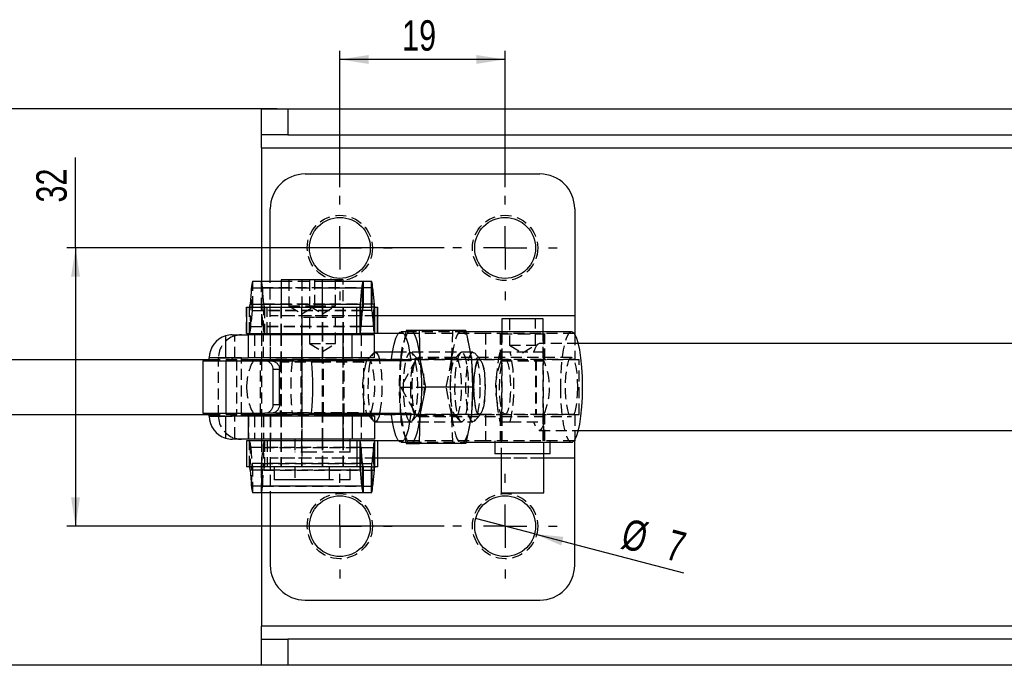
# Model space of a CAD drawing. Extents: x 26 to 331, y 10 to 281.
# Tile 5 of 9: x 99 to 213, y 108 to 182. Entities that reach past the tile are written whole.
import ezdxf

# ---------------------------------------------------------------- set-up
doc = ezdxf.new("R2010")
doc.units = 0
doc.linetypes.add('HIDDEN', pattern=[1.905, 1.27, -0.635])
doc.layers.get('0').update_dxf_attribs({"linetype": 'CONTINUOUS'})
doc.layers.add('FORMATO', color=179, linetype='CONTINUOUS')
doc.styles.add('SLDTEXTSTYLE0', font='TXT', dxfattribs={"width": 0.75})
doc.dimstyles.new('SLDDIMSTYLE1', dxfattribs={"dimtxt": 3.5, "dimasz": 3.302, "dimexe": 0, "dimexo": 0.0625, "dimgap": 0.875, "dimtad": 1, "dimdec": 0, "dimrnd": 1e-09, "dimzin": 12, "dimtxsty": 'SLDTEXTSTYLE0', "dimsah": 1, "dimcen": 0.09, "dimazin": 3, "dimtfac": 1, "dimtofl": 0, "dimtmove": 0, "dimatfit": 3, "dimtolj": 1, "dimtzin": 12})
doc.dimstyles.new('SLDDIMSTYLE2', dxfattribs={"dimtxt": 3.5, "dimasz": 3.302, "dimexe": 0, "dimexo": 0.0625, "dimgap": 0.875, "dimtad": 1, "dimdec": 3, "dimrnd": 1e-09, "dimzin": 12, "dimtxsty": 'SLDTEXTSTYLE0', "dimsah": 1, "dimcen": 0.09, "dimazin": 3, "dimtfac": 1, "dimtdec": 3, "dimtofl": 0, "dimtmove": 0, "dimatfit": 3, "dimtolj": 1, "dimtzin": 12})
doc.dimstyles.new('SLDDIMSTYLE3', dxfattribs={"dimtxt": 3.5, "dimasz": 3.302, "dimexe": 0, "dimexo": 0.0625, "dimgap": 0.875, "dimtad": 1, "dimdec": 3, "dimrnd": 1e-09, "dimzin": 12, "dimtxsty": 'SLDTEXTSTYLE0', "dimsah": 1, "dimcen": 0.09, "dimazin": 3, "dimtfac": 1, "dimtdec": 3, "dimtmove": 0, "dimatfit": 3, "dimtolj": 1, "dimtzin": 12})
doc.dimstyles.new('SLDDIMSTYLE4', dxfattribs={"dimtxt": 3.5, "dimasz": 3.302, "dimexe": 0, "dimexo": 0.0625, "dimgap": 0.875, "dimtad": 1, "dimdec": 3, "dimrnd": 1e-09, "dimzin": 12, "dimtxsty": 'SLDTEXTSTYLE0', "dimblk1": 'NONE', "dimsah": 1, "dimcen": 0, "dimazin": 3, "dimtfac": 1, "dimtdec": 3, "dimtmove": 0, "dimatfit": 3, "dimtolj": 1, "dimtzin": 12})

# ---------------------------------------------------------------- blocks, each defined once
blk = doc.blocks.new('_D_6')
at = {"layer": 'FORMATO'}
for p, q in [((136.18, 162.94), (136.18, 178.61)), ((155.18, 162.94), (155.18, 178.61)), ((155.18, 177.61), (136.18, 177.61))]:
    blk.add_line(p, q, dxfattribs=at)
for points in [[(136.18, 177.61), (139.48, 177.1), (139.48, 178.12)], [(155.18, 177.61), (151.88, 178.12), (151.88, 177.1)]]:
    blk.add_solid(points, dxfattribs=at)
at = {"layer": 'FORMATO', "insert": (143.34, 182.12), "char_height": 3.5, "attachment_point": 1, "style": 'SLDTEXTSTYLE0'}
blk.add_mtext('19', dxfattribs=at)
blk = doc.blocks.new('_D_7')
at = {"layer": 'FORMATO'}
for p, q in [((105.79, 155.94), (105.79, 166.33)), ((148.18, 155.94), (104.79, 155.94)), ((105.79, 155.94), (105.79, 123.94)), ((148.18, 123.94), (104.79, 123.94))]:
    blk.add_line(p, q, dxfattribs=at)
for points in [[(105.79, 155.94), (105.28, 152.64), (106.3, 152.64)], [(105.79, 123.94), (106.3, 127.24), (105.28, 127.24)]]:
    blk.add_solid(points, dxfattribs=at)
at = {"layer": 'FORMATO', "insert": (101.28, 161.16), "char_height": 3.5, "attachment_point": 1, "rotation": 90, "style": 'SLDTEXTSTYLE0'}
blk.add_mtext('32', dxfattribs=at)
blk = doc.blocks.new('_D_8')
at = {"layer": 'FORMATO'}
for p, q in [((128.97, 171.94), (50.13, 171.94)), ((51.13, 107.94), (51.13, 171.94)), ((128.97, 107.94), (50.13, 107.94))]:
    blk.add_line(p, q, dxfattribs=at)
for points in [[(51.13, 171.94), (50.62, 168.64), (51.64, 168.64)], [(51.13, 107.94), (51.64, 111.24), (50.62, 111.24)]]:
    blk.add_solid(points, dxfattribs=at)
at = {"layer": 'FORMATO', "insert": (46.62, 149.35), "char_height": 3.5, "attachment_point": 1, "rotation": 90, "style": 'SLDTEXTSTYLE0'}
blk.add_mtext('64', dxfattribs=at)
blk = doc.blocks.new('_D_9')
at = {"layer": 'FORMATO'}
for q in [(151.79, 124.83), (175.7, 118.57)]:
    blk.add_line((158.57, 123.05), q, dxfattribs=at)
blk.add_solid([(158.57, 123.05), (161.63, 121.73), (161.89, 122.71)], dxfattribs=at)
at = {"layer": 'FORMATO', "char_height": 3.5, "attachment_point": 1, "rotation": 345.3344, "style": 'SLDTEXTSTYLE0'}
for s, insert in [('%%c', (169.22, 124.89)), ('7', (174.34, 123.61))]:
    blk.add_mtext(s, dxfattribs=dict(at, insert=insert))
blk = doc.blocks.new('_NONE')
blk = doc.blocks.new('SW_CENTERMARKSYMBOL_6')
at = {"layer": 'FORMATO', "color": 0}
for p, q in [((0, 5), (0, 6)), ((0, 0), (0, 2.5)), ((-5, 0), (-6, 0)), ((0, 0), (-2.5, 0)), ((0, 0), (0, -2.5)), ((0, 0), (2.5, 0)), ((5, 0), (6, 0)), ((0, -5), (0, -6))]:
    blk.add_line(p, q, dxfattribs=at)
blk = doc.blocks.new('SW_CENTERMARKSYMBOL_7')
at = {"layer": 'FORMATO', "color": 0}
for p, q in [((0, 5), (0, 6)), ((0, 0), (0, 2.5)), ((-5, 0), (-6, 0)), ((0, 0), (-2.5, 0)), ((0, 0), (0, -2.5)), ((0, 0), (2.5, 0)), ((5, 0), (6, 0)), ((0, -5), (0, -6))]:
    blk.add_line(p, q, dxfattribs=at)
blk = doc.blocks.new('SW_CENTERMARKSYMBOL_8')
at = {"layer": 'FORMATO', "color": 0}
for p, q in [((0, 5), (0, 6)), ((0, 0), (0, 2.5)), ((-5, 0), (-6, 0)), ((0, 0), (-2.5, 0)), ((0, 0), (0, -2.5)), ((0, 0), (2.5, 0)), ((5, 0), (6, 0)), ((0, -5), (0, -6))]:
    blk.add_line(p, q, dxfattribs=at)
blk = doc.blocks.new('SW_CENTERMARKSYMBOL_9')
at = {"layer": 'FORMATO', "color": 0}
for p, q in [((0, 5), (0, 6)), ((0, 0), (0, 2.5)), ((-5, 0), (-6, 0)), ((0, 0), (-2.5, 0)), ((0, 0), (0, -2.5)), ((0, 0), (2.5, 0)), ((5, 0), (6, 0)), ((0, -5), (0, -6))]:
    blk.add_line(p, q, dxfattribs=at)

msp = doc.modelspace()

# ---------------------------------------------------------------- linework, layer by layer
at = {"color": 7, "linetype": 'CONTINUOUS'}
for p, q in [((127.180803, 168.941106), (127.180803, 171.941105)), ((127.180803, 171.941105), (130.192317, 171.941105)), ((130.192317, 171.941105), (130.192317, 168.941106)), ((130.192317, 171.941105), (226.408433, 171.941105)), ((130.192317, 168.941106), (127.180803, 168.941106)), ((127.180803, 167.441107), (127.180803, 168.941106)), ((130.192317, 168.941106), (226.408433, 168.941106)), ((127.180803, 167.441107), (127.180803, 152.115001)), ((132.180803, 164.441107), (159.180804, 164.441107)), ((128.180803, 152.115001), (128.180803, 160.441108)), ((163.180804, 160.441108), (163.180804, 148.115)), ((126.161512, 152.115001), (129.425907, 152.115001)), ((129.425907, 152.267214), (129.425907, 149.115001)), ((134.188407, 152.267214), (129.425907, 152.267214)), ((134.188407, 149.115001), (134.188407, 152.267214)), ((136.562054, 152.267214), (134.188407, 152.267214)), ((134.188407, 152.115001), (138.845319, 152.115001)), ((136.562054, 152.115001), (136.562054, 152.267214)), ((138.845319, 152.115001), (138.845319, 149.115001)), ((138.845319, 152.115001), (139.807093, 152.115001)), ((139.807093, 149.115001), (139.807093, 152.115001)), ((126.01638, 151.344647), (125.853644, 149.483431)), ((138.537452, 149.483431), (138.700187, 151.344647)), ((138.700187, 151.344647), (138.775908, 148.74657)), ((139.876504, 148.74657), (139.952224, 151.344647)), ((139.952224, 151.344647), (140.11496, 149.483431)), ((138.537452, 149.483431), (138.613173, 146.885355)), ((140.039239, 146.885355), (140.11496, 149.483431)), ((125.457156, 149.115001), (125.457156, 146.115001)), ((125.457156, 149.115001), (138.14906, 149.115001)), ((138.14906, 146.115001), (138.14906, 149.115001)), ((138.14906, 149.115001), (138.468041, 149.115001)), ((138.468041, 149.115001), (138.468041, 146.115001)), ((138.613173, 146.885355), (138.775908, 148.74657)), ((138.845319, 149.115001), (139.807093, 149.115001)), ((139.876504, 148.74657), (140.039239, 146.885355)), ((140.184371, 146.115001), (140.184371, 149.115001)), ((140.184371, 149.115001), (140.522707, 149.115001)), ((140.522707, 146.115001), (140.522707, 149.115001)), ((140.522707, 149.115001), (140.530803, 149.115001)), ((140.530803, 146.115001), (140.530803, 149.115001)), ((154.799553, 147.767214), (154.799553, 146.291107)), ((156.268668, 147.767214), (154.799553, 147.767214)), ((159.562054, 147.767214), (156.268668, 147.767214)), ((159.562054, 146.291107), (159.562054, 147.767214)), ((163.180804, 148.115), (163.180804, 146.115001)), ((125.457156, 146.115001), (138.14906, 146.115001)), ((127.180803, 146.115001), (127.180803, 145.941107)), ((128.180803, 146.115001), (128.180803, 145.941107)), ((129.425907, 146.115001), (129.425907, 145.941107)), ((134.188407, 145.941107), (134.188407, 146.115001)), ((136.562623, 145.941107), (136.562623, 146.115001)), ((138.14906, 146.115001), (138.468041, 146.115001)), ((142.922384, 146.115001), (138.468041, 146.115001)), ((144.302198, 146.291107), (143.220317, 146.291107)), ((143.813299, 146.441106), (143.783743, 146.291107)), ((144.302198, 146.441106), (143.813299, 146.441106)), ((145.319016, 146.441106), (144.302198, 146.441106)), ((145.431486, 143.191106), (145.319016, 146.441106)), ((150.669119, 146.441106), (145.319016, 146.441106)), ((150.669119, 146.441106), (151.309508, 143.191106)), ((162.813725, 146.291107), (150.698675, 146.291107)), ((163.180804, 146.115001), (163.111658, 146.115001)), ((163.180804, 146.115001), (163.180804, 146.021767)), ((123.036403, 145.825704), (123.036403, 143.291107)), ((123.807024, 145.941107), (125.633604, 145.941107)), ((125.633604, 145.941107), (125.633604, 143.291107)), ((137.599702, 145.941107), (125.633604, 145.941107)), ((137.599702, 143.291107), (137.599702, 145.941107)), ((140.147469, 145.941107), (137.599702, 145.941107)), ((140.147469, 143.910096), (140.147469, 145.941107)), ((218.926321, 144.941106), (163.599006, 144.941106)), ((140.082873, 143.856341), (139.362975, 143.105595)), ((140.082873, 143.856341), (140.247197, 143.941106)), ((143.220317, 143.941106), (140.247197, 143.941106)), ((151.176777, 144.133185), (151.16397, 144.208835)), ((43.571178, 143.116107), (121.162053, 143.116107)), ((120.408605, 142.941107), (120.408605, 136.941107)), ((120.408605, 142.941107), (127.573473, 142.941107)), ((123.797079, 143.281107), (121.162053, 143.281107)), ((121.162053, 142.941107), (121.162053, 143.281107)), ((123.797079, 142.941107), (123.797079, 143.281107)), ((124.858649, 143.281107), (123.797079, 143.281107)), ((123.807024, 143.291107), (125.633604, 143.291107)), ((124.858649, 142.941107), (124.858649, 143.281107)), ((124.858649, 143.116107), (129.425907, 143.116107)), ((137.599702, 143.291107), (125.633604, 143.291107)), ((127.180803, 143.291107), (127.180803, 143.116107)), ((127.573473, 142.941107), (128.31193, 142.941107)), ((128.180803, 143.291107), (128.180803, 143.116107)), ((128.31193, 142.941107), (132.929922, 142.941107)), ((129.425907, 143.291107), (129.425907, 142.941107)), ((144.343082, 142.941107), (132.929922, 142.941107)), ((134.188407, 142.941107), (134.188407, 143.291107)), ((134.188407, 143.116107), (139.373055, 143.116107)), ((136.562623, 143.116107), (136.562623, 143.291107)), ((139.540864, 143.291107), (137.599702, 143.291107)), ((146.071875, 139.941106), (145.431486, 143.191106)), ((151.309508, 143.191106), (151.421978, 139.941106)), ((129.25652, 141.941107), (128.52191, 141.941107)), ((128.52191, 137.941107), (128.52191, 141.941107)), ((129.25652, 137.941107), (129.25652, 141.941107)), ((145.431486, 136.691106), (146.071875, 139.941106)), ((151.421978, 139.941106), (146.071875, 139.941106)), ((151.421978, 139.941106), (151.309508, 136.691106)), ((128.52191, 137.941107), (129.25652, 137.941107)), ((43.571178, 136.766107), (121.162053, 136.766107)), ((120.408605, 136.941107), (127.573473, 136.941107)), ((121.162053, 136.601107), (121.162053, 136.941107)), ((121.162053, 136.601107), (123.797079, 136.601107)), ((123.036403, 136.591107), (123.036403, 134.05651)), ((123.797079, 136.601107), (123.797079, 136.941107)), ((124.858649, 136.601107), (123.797079, 136.601107)), ((125.633604, 136.591107), (123.807024, 136.591107)), ((124.858649, 136.601107), (124.858649, 136.941107)), ((124.858649, 136.766107), (129.425907, 136.766107)), ((125.633604, 136.591107), (125.633604, 133.941107)), ((137.599702, 136.591107), (125.633604, 136.591107)), ((127.180803, 136.766107), (127.180803, 136.591107)), ((128.31193, 136.941107), (127.573473, 136.941107)), ((128.180803, 136.766107), (128.180803, 136.591107)), ((132.929922, 136.941107), (128.252806, 136.941107)), ((129.425907, 136.941107), (129.425907, 136.591107)), ((132.929922, 136.941107), (144.343082, 136.941107)), ((134.188407, 136.591107), (134.188407, 136.941107)), ((134.188407, 136.766107), (139.373053, 136.766107)), ((136.562623, 136.591107), (136.562623, 136.766107)), ((137.599702, 136.591107), (137.599702, 133.941107)), ((139.540862, 136.591107), (137.599702, 136.591107)), ((139.362975, 136.776618), (140.082873, 136.025871)), ((140.147469, 135.972117), (140.147469, 133.941107)), ((140.247197, 135.941106), (143.220317, 135.941106)), ((145.319016, 133.441106), (145.431486, 136.691106)), ((151.309508, 136.691106), (150.669119, 133.441106)), ((151.16397, 135.673377), (151.176777, 135.749027)), ((163.599006, 134.941106), (218.926321, 134.941106)), ((125.633604, 133.941107), (123.807024, 133.941107)), ((125.457156, 133.767214), (125.457156, 130.767214)), ((138.14906, 133.767214), (125.457156, 133.767214)), ((137.599702, 133.941107), (125.633604, 133.941107)), ((127.180803, 133.941107), (127.180803, 133.767214)), ((128.180803, 133.941107), (128.180803, 133.767214)), ((129.425907, 133.941107), (129.425907, 133.767214)), ((134.188407, 133.767214), (134.188407, 133.941107)), ((137.356373, 133.767214), (137.356373, 133.941107)), ((140.147469, 133.941107), (137.599702, 133.941107)), ((138.14906, 133.767214), (138.14906, 130.767214)), ((138.468041, 133.767214), (138.14906, 133.767214)), ((142.922384, 133.767214), (138.468041, 133.767214)), ((138.468041, 133.767214), (138.468041, 130.767214)), ((140.184371, 130.767214), (140.184371, 133.767214)), ((140.522707, 133.767214), (140.522707, 130.767214)), ((140.530803, 130.767214), (140.530803, 133.767214)), ((143.220317, 133.591107), (144.302198, 133.591107)), ((143.783742, 133.591107), (143.813299, 133.441106)), ((150.698676, 133.591107), (162.813725, 133.591107)), ((154.005804, 133.591107), (154.005804, 132.267214)), ((160.355803, 132.267214), (160.355803, 133.591107)), ((163.180804, 133.767214), (163.111658, 133.767214)), ((163.180804, 133.860448), (163.180804, 133.767214)), ((163.180804, 131.767214), (163.180804, 133.767214)), ((138.613173, 132.99686), (138.537452, 130.398784)), ((138.775908, 131.135644), (138.613173, 132.99686)), ((140.039239, 132.99686), (139.876504, 131.135644)), ((140.11496, 130.398784), (140.039239, 132.99686)), ((143.813299, 133.441106), (144.302198, 133.441106)), ((144.302198, 133.441106), (145.319016, 133.441106)), ((150.669119, 133.441106), (145.319016, 133.441106)), ((155.964623, 132.267214), (154.005804, 132.267214)), ((154.730804, 132.267214), (154.730804, 127.767213)), ((160.355803, 132.267214), (155.964623, 132.267214)), ((159.630803, 127.767213), (159.630803, 132.267214)), ((163.180804, 119.441107), (163.180804, 131.767214)), ((138.14906, 130.767214), (125.457156, 130.767214)), ((125.853644, 130.398784), (126.01638, 128.537568)), ((128.632156, 130.767214), (128.632156, 129.267214)), ((134.982156, 129.267214), (134.982156, 130.767214)), ((138.468041, 130.767214), (138.14906, 130.767214)), ((138.700187, 128.537568), (138.537452, 130.398784)), ((138.775908, 131.135644), (138.700187, 128.537568)), ((138.845319, 130.767214), (138.845319, 127.767213)), ((139.807093, 130.767214), (138.845319, 130.767214)), ((139.807093, 127.767213), (139.807093, 130.767214)), ((139.952224, 128.537568), (139.876504, 131.135644)), ((140.11496, 130.398784), (139.952224, 128.537568)), ((140.522707, 130.767214), (140.184371, 130.767214)), ((140.530803, 130.767214), (140.522707, 130.767214)), ((134.982156, 129.267214), (128.632156, 129.267214)), ((138.700187, 128.537568), (126.01638, 128.537568)), ((138.845319, 127.767213), (126.161512, 127.767213)), ((127.180803, 127.767213), (127.180803, 112.441106)), ((128.180803, 127.767213), (128.180803, 119.441107)), ((139.807093, 127.767213), (138.845319, 127.767213)), ((154.730804, 127.767213), (156.807418, 127.767213)), ((156.807418, 127.767213), (159.630803, 127.767213)), ((132.180803, 115.441108), (159.180804, 115.441108)), ((127.180803, 110.941106), (127.180803, 112.441106)), ((127.180803, 107.941106), (127.180803, 110.941106)), ((127.180803, 110.941106), (130.192317, 110.941106)), ((130.192317, 110.941106), (130.192317, 107.941106)), ((226.408433, 110.941106), (130.192317, 110.941106)), ((130.192317, 107.941106), (127.180803, 107.941106)), ((226.408433, 107.941106), (130.192317, 107.941106))]:
    msp.add_line(p, q, dxfattribs=at)
at = {"color": 8, "linetype": 'CONTINUOUS'}
for p, q in [((127.180803, 167.441107), (216.45132, 167.441107)), ((126.01638, 151.344647), (129.425907, 151.344647)), ((134.188407, 151.344647), (138.700187, 151.344647)), ((125.853644, 149.483431), (129.425907, 149.483431)), ((134.188407, 149.483431), (138.537452, 149.483431)), ((139.876504, 148.74657), (138.775908, 148.74657)), ((163.180804, 148.115), (140.530803, 148.115)), ((140.039239, 146.885355), (138.613173, 146.885355)), ((138.613173, 132.99686), (140.039239, 132.99686)), ((154.730804, 131.767214), (140.530803, 131.767214)), ((163.180804, 131.767214), (159.630803, 131.767214)), ((128.632156, 130.398784), (125.853644, 130.398784)), ((138.537452, 130.398784), (134.982156, 130.398784)), ((138.775908, 131.135644), (139.876504, 131.135644)), ((216.45132, 112.441106), (127.180803, 112.441106))]:
    msp.add_line(p, q, dxfattribs=at)
at = {"color": 7, "linetype": 'HIDDEN'}
for p, q in [((127.180803, 167.441107), (243.1808, 167.441107)), ((126.161512, 149.115001), (126.161512, 152.115001)), ((127.123285, 152.115001), (127.123285, 149.115001)), ((127.180803, 152.115001), (127.180803, 146.115001)), ((128.180803, 148.115), (128.180803, 152.115001)), ((129.425907, 152.115001), (134.188407, 152.115001)), ((130.307156, 152.267214), (130.307156, 149.267214)), ((131.799553, 152.267214), (131.799553, 130.767214)), ((132.680803, 152.267214), (132.680803, 149.267214)), ((133.307157, 149.267214), (133.307157, 152.267214)), ((135.680804, 149.267214), (135.680804, 152.267214)), ((136.562054, 130.767214), (136.562054, 152.115001)), ((126.0921, 148.74657), (126.01638, 151.344647)), ((127.268416, 151.344647), (127.192696, 148.74657)), ((139.952224, 151.344647), (127.268416, 151.344647)), ((127.431152, 149.483431), (127.268416, 151.344647)), ((129.425907, 151.344647), (134.188407, 151.344647)), ((125.929365, 146.885355), (125.853644, 149.483431)), ((127.431152, 149.483431), (127.355432, 146.885355)), ((140.11496, 149.483431), (127.431152, 149.483431)), ((129.425907, 149.483431), (134.188407, 149.483431)), ((125.465253, 146.115001), (125.465253, 149.115001)), ((125.784233, 146.115001), (125.784233, 149.115001)), ((126.0921, 148.74657), (125.929365, 146.885355)), ((126.0921, 148.74657), (138.775908, 148.74657)), ((127.355432, 146.885355), (127.192696, 148.74657)), ((138.775908, 148.74657), (127.192696, 148.74657)), ((127.500563, 149.115001), (127.500563, 146.115001)), ((127.8389, 146.115001), (127.8389, 149.115001)), ((129.407156, 149.115001), (129.407156, 146.115001)), ((129.425907, 149.115001), (129.425907, 146.115001)), ((130.307156, 149.267214), (133.302701, 149.267214)), ((130.307156, 149.267214), (131.807156, 148.365923)), ((131.780804, 149.115001), (131.780804, 146.115001)), ((131.807156, 148.365923), (133.307157, 149.267214)), ((132.680803, 149.267214), (134.180803, 148.365923)), ((133.302701, 149.267214), (133.307157, 149.267214)), ((133.307157, 149.267214), (135.680797, 149.267214)), ((134.180803, 148.365923), (135.680804, 149.267214)), ((134.188407, 146.115001), (134.188407, 149.115001)), ((134.207156, 146.115001), (134.207156, 149.115001)), ((136.580803, 146.115001), (136.580803, 149.115001)), ((138.468041, 149.115001), (138.845319, 149.115001)), ((140.184371, 149.115001), (139.807093, 149.115001)), ((128.180803, 146.115001), (128.180803, 148.115)), ((163.180804, 148.115), (128.180803, 148.115)), ((140.530803, 148.115), (128.180803, 148.115)), ((133.269238, 147.941108), (131.800123, 147.941108)), ((131.800123, 147.941108), (131.800123, 133.941107)), ((132.681373, 147.941108), (132.681373, 144.941107)), ((136.562623, 147.941108), (133.269238, 147.941108)), ((135.681373, 144.941107), (135.681373, 147.941108)), ((136.562623, 146.115001), (136.562623, 147.941108)), ((155.680803, 147.767214), (155.680803, 144.767214)), ((158.680804, 144.767214), (158.680804, 147.767214)), ((125.929365, 146.885355), (138.613173, 146.885355)), ((138.613173, 146.885355), (127.355432, 146.885355)), ((131.780804, 146.115001), (131.780804, 143.115001)), ((136.580803, 143.115001), (136.580803, 146.115001)), ((152.939424, 146.115001), (142.922384, 146.115001)), ((143.783743, 146.291107), (143.17291, 143.191106)), ((150.698675, 146.291107), (144.302198, 146.291107)), ((149.050933, 143.191106), (149.163402, 146.441106)), ((152.939424, 146.115001), (152.939424, 143.115001)), ((163.111658, 146.115001), (152.939424, 146.115001)), ((154.630803, 146.115001), (154.630803, 143.115001)), ((154.730804, 146.067214), (156.807418, 146.067214)), ((154.730804, 146.067214), (154.730804, 142.967214)), ((154.780804, 146.115001), (154.780804, 143.115001)), ((154.799553, 146.291107), (154.799553, 133.767214)), ((156.807418, 146.067214), (159.630803, 146.067214)), ((159.562054, 133.767214), (159.562054, 146.291107)), ((159.580803, 143.115001), (159.580803, 146.115001)), ((159.630803, 142.967214), (159.630803, 146.067214)), ((159.730804, 143.115001), (159.730804, 146.115001)), ((124.097973, 143.291107), (124.097973, 145.825704)), ((125.667508, 143.291107), (125.667508, 145.941107)), ((126.357529, 145.941107), (126.357529, 143.291107)), ((127.180803, 145.941107), (127.180803, 143.291107)), ((127.419099, 143.291107), (127.419099, 145.941107)), ((128.180803, 145.941107), (128.180803, 143.291107)), ((128.215277, 143.291107), (128.215277, 145.941107)), ((129.407156, 145.941107), (129.407156, 143.291107)), ((129.425907, 145.941107), (129.425907, 143.291107)), ((131.781373, 145.941107), (131.781373, 143.291107)), ((132.681373, 144.941107), (135.681373, 144.941107)), ((132.681373, 144.941107), (134.181373, 144.039816)), ((134.181373, 144.039816), (135.681373, 144.941107)), ((134.188407, 143.291107), (134.188407, 145.941107)), ((134.207156, 143.291107), (134.207156, 145.941107)), ((136.562623, 143.291107), (136.562623, 145.941107)), ((136.581373, 143.291107), (136.581373, 145.941107)), ((138.643065, 145.941107), (138.643065, 143.291107)), ((163.599006, 144.941106), (159.089198, 144.941106)), ((163.180804, 146.021767), (163.180804, 143.115001)), ((140.147469, 143.291107), (140.147469, 143.910096)), ((142.097552, 142.941107), (142.230933, 143.941106)), ((151.480098, 143.941106), (143.220317, 143.941106)), ((143.318448, 144.208835), (143.305641, 144.133185)), ((145.101478, 143.194177), (144.466522, 143.856341)), ((150.015896, 143.856341), (149.380941, 143.194177)), ((152.36432, 143.105595), (151.644422, 143.856341)), ((155.772358, 143.941106), (154.568676, 143.941106)), ((155.680803, 144.767214), (158.680804, 144.767214)), ((155.680803, 144.767214), (157.180803, 143.865923)), ((159.691039, 143.941106), (155.772358, 143.941106)), ((157.180803, 143.865923), (158.680804, 144.767214)), ((120.472034, 136.941107), (120.472034, 142.941107)), ((122.223625, 143.281107), (121.162053, 143.281107)), ((121.162053, 143.116107), (124.858649, 143.116107)), ((122.223625, 143.281107), (124.858649, 143.281107)), ((122.223625, 136.601107), (122.223625, 143.281107)), ((123.058606, 142.941107), (123.058606, 136.941107)), ((123.107059, 136.941107), (123.107059, 142.941107)), ((124.30723, 143.116107), (124.30723, 136.766107)), ((124.858649, 136.941107), (124.858649, 142.941107)), ((127.042157, 136.766107), (127.042157, 143.116107)), ((127.180803, 143.116107), (127.180803, 136.766107)), ((128.180803, 143.116107), (128.180803, 143.115001)), ((152.939424, 143.115001), (128.180803, 143.115001)), ((129.307156, 142.941107), (129.307156, 136.941107)), ((129.668304, 143.067214), (129.418304, 142.817214)), ((134.180803, 142.817214), (129.418304, 142.817214)), ((129.418304, 142.817214), (129.418304, 137.017214)), ((129.425907, 143.116107), (134.188407, 143.116107)), ((129.425907, 142.941107), (129.425907, 136.941107)), ((129.668304, 143.067214), (134.180803, 143.067214)), ((131.680803, 143.067214), (131.680803, 136.767214)), ((131.781373, 143.116107), (131.781373, 136.766107)), ((134.180803, 143.067214), (138.693303, 143.067214)), ((138.943303, 142.817214), (134.180803, 142.817214)), ((134.188407, 136.941107), (134.188407, 142.941107)), ((134.307157, 136.941107), (134.307157, 142.941107)), ((136.562623, 136.766107), (136.562623, 143.116107)), ((136.581373, 136.766107), (136.581373, 143.116107)), ((136.680804, 136.767214), (136.680804, 143.067214)), ((138.943303, 142.817214), (138.693303, 143.067214)), ((138.943303, 137.017214), (138.943303, 142.817214)), ((139.373055, 143.116107), (158.668331, 143.116107)), ((140.147469, 143.291107), (139.540864, 143.291107)), ((143.17291, 143.191106), (143.060441, 139.941106)), ((144.947199, 143.137562), (143.178264, 139.941107)), ((149.517473, 143.264606), (144.964945, 143.264606)), ((162.813725, 143.341107), (145.179658, 143.341107)), ((148.410544, 139.941106), (149.050933, 143.191106)), ((155.170517, 143.091106), (152.231505, 143.091106)), ((163.180804, 143.115001), (152.939424, 143.115001)), ((154.730804, 142.967214), (159.602183, 142.967214)), ((154.780804, 143.116107), (154.780804, 136.766107)), ((158.668331, 143.116107), (158.668331, 136.766107)), ((158.668331, 143.116107), (163.713054, 143.116107)), ((158.7577, 143.116107), (158.7577, 136.766107)), ((159.580803, 136.766107), (159.580803, 143.116107)), ((159.602183, 142.967214), (159.630803, 142.967214)), ((163.713054, 136.766107), (163.713054, 143.116107)), ((143.060441, 139.941106), (146.071875, 139.941106)), ((143.060441, 139.941106), (143.17291, 136.691106)), ((143.178264, 139.941107), (144.947199, 136.744653)), ((149.050933, 136.691106), (148.410544, 139.941106)), ((129.418304, 137.017214), (138.943303, 137.017214)), ((129.418304, 137.017214), (129.668304, 136.767214)), ((138.693303, 136.767214), (138.943303, 137.017214)), ((121.162053, 136.766107), (124.858649, 136.766107)), ((122.223625, 136.601107), (121.162053, 136.601107)), ((124.858649, 136.601107), (122.223625, 136.601107)), ((124.097973, 134.05651), (124.097973, 136.591107)), ((125.667508, 136.591107), (125.667508, 133.941107)), ((126.357529, 136.591107), (126.357529, 133.941107)), ((127.180803, 136.591107), (127.180803, 133.941107)), ((127.419099, 136.591107), (127.419099, 133.941107)), ((128.180803, 136.767214), (128.180803, 136.766107)), ((152.939424, 136.767214), (128.180803, 136.767214)), ((128.180803, 136.591107), (128.180803, 133.941107)), ((128.215277, 136.591107), (128.215277, 133.941107)), ((129.407156, 136.591107), (129.407156, 133.941107)), ((129.425907, 136.766107), (134.188407, 136.766107)), ((129.425907, 136.591107), (129.425907, 133.941107)), ((131.780804, 136.767214), (131.780804, 133.767214)), ((131.781373, 136.591107), (131.781373, 133.941107)), ((134.188407, 133.941107), (134.188407, 136.591107)), ((134.207156, 133.941107), (134.207156, 136.591107)), ((136.562623, 133.941107), (136.562623, 136.591107)), ((136.580803, 133.767214), (136.580803, 136.767214)), ((136.581373, 133.941107), (136.581373, 136.591107)), ((138.643065, 136.591107), (138.643065, 133.941107)), ((139.373053, 136.766107), (158.668331, 136.766107)), ((140.147469, 136.591107), (139.540862, 136.591107)), ((140.147469, 136.591107), (140.147469, 135.972117)), ((142.230933, 135.941106), (142.097552, 136.941107)), ((143.17291, 136.691106), (143.783742, 133.591107)), ((143.220317, 135.941106), (151.480098, 135.941106)), ((144.466522, 136.025871), (145.101478, 136.688035)), ((144.964945, 136.617606), (149.517473, 136.617606)), ((145.179658, 136.541107), (162.813725, 136.541107)), ((149.163402, 133.441106), (149.050933, 136.691106)), ((149.380941, 136.688035), (150.015896, 136.025871)), ((151.644422, 136.025871), (152.36432, 136.776618)), ((152.231505, 136.791106), (155.170517, 136.791106)), ((152.939424, 136.767214), (152.939424, 133.767214)), ((163.180804, 136.767214), (152.939424, 136.767214)), ((154.568676, 135.941106), (155.772358, 135.941106)), ((154.630803, 136.767214), (154.630803, 133.767214)), ((154.730804, 136.767214), (154.730804, 132.267214)), ((154.780804, 136.767214), (154.780804, 133.767214)), ((155.772358, 135.941106), (159.691039, 135.941106)), ((158.668331, 136.766107), (163.713054, 136.766107)), ((159.580803, 133.767214), (159.580803, 136.767214)), ((159.630803, 132.267214), (159.630803, 136.767214)), ((159.730804, 133.767214), (159.730804, 136.767214)), ((163.180804, 136.767214), (163.180804, 133.860448)), ((143.305641, 135.749027), (143.318448, 135.673377)), ((159.089198, 134.941106), (163.599006, 134.941106)), ((125.465253, 133.767214), (125.465253, 130.767214)), ((125.784233, 130.767214), (125.784233, 133.767214)), ((127.180803, 133.767214), (127.180803, 127.767213)), ((127.500563, 133.767214), (127.500563, 130.767214)), ((127.8389, 133.767214), (127.8389, 130.767214)), ((128.180803, 133.767214), (128.180803, 131.767214)), ((129.407156, 133.767214), (129.407156, 130.767214)), ((129.425907, 133.767214), (129.425907, 130.767214)), ((131.006373, 133.941107), (131.006373, 132.441107)), ((131.780804, 133.767214), (131.780804, 130.767214)), ((134.188407, 130.767214), (134.188407, 133.767214)), ((134.207156, 130.767214), (134.207156, 133.767214)), ((136.580803, 130.767214), (136.580803, 133.767214)), ((137.356373, 132.441107), (137.356373, 133.767214)), ((152.939424, 133.767214), (142.922384, 133.767214)), ((144.302198, 133.591107), (150.698676, 133.591107)), ((163.111658, 133.767214), (152.939424, 133.767214)), ((154.005804, 133.767214), (154.005804, 133.591107)), ((160.355803, 133.591107), (160.355803, 133.767214)), ((125.853644, 130.398784), (125.929365, 132.99686)), ((138.613173, 132.99686), (125.929365, 132.99686)), ((125.929365, 132.99686), (126.0921, 131.135644)), ((127.192696, 131.135644), (127.355432, 132.99686)), ((127.355432, 132.99686), (127.431152, 130.398784)), ((127.355432, 132.99686), (138.613173, 132.99686)), ((163.180804, 131.767214), (128.180803, 131.767214)), ((128.180803, 131.767214), (128.180803, 127.767213)), ((140.530803, 131.767214), (128.180803, 131.767214)), ((132.965193, 132.441107), (131.006373, 132.441107)), ((137.356373, 132.441107), (132.965193, 132.441107)), ((159.630803, 131.767214), (154.730804, 131.767214)), ((126.01638, 128.537568), (126.0921, 131.135644)), ((138.775908, 131.135644), (126.0921, 131.135644)), ((126.161512, 127.767213), (126.161512, 130.767214)), ((127.123285, 130.767214), (127.123285, 127.767213)), ((127.192696, 131.135644), (127.268416, 128.537568)), ((127.192696, 131.135644), (138.775908, 131.135644)), ((127.268416, 128.537568), (127.431152, 130.398784)), ((127.431152, 130.398784), (140.11496, 130.398784)), ((134.982156, 130.398784), (128.632156, 130.398784)), ((131.005804, 130.767214), (131.005804, 129.267214)), ((137.355803, 129.267214), (137.355803, 130.767214)), ((138.845319, 130.767214), (138.468041, 130.767214)), ((139.807093, 130.767214), (140.184371, 130.767214)), ((137.355803, 129.267214), (134.982156, 129.267214)), ((127.268416, 128.537568), (139.952224, 128.537568)), ((243.1808, 112.441106), (127.180803, 112.441106))]:
    msp.add_line(p, q, dxfattribs=at)
at = {"color": 7, "linetype": 'CONTINUOUS', "flags": 128}
for points in [[(142.230933, 143.941106), (142.236365, 143.974259), (142.412908, 144.852759), (142.620411, 145.542918), (142.850918, 146.018273), (143.09559, 146.260597), (143.345044, 146.260597), (143.589716, 146.018273), (143.820223, 145.542918), (144.027726, 144.852759), (144.204269, 143.974259), (144.343082, 142.941107)], [(144.302198, 146.441106), (144.131993, 146.385498), (144.023678, 146.291107)], [(145.431486, 143.191106), (145.336722, 143.898056), (145.224257, 144.5373), (145.096016, 145.097903), (144.954192, 145.570271), (144.801213, 145.946323), (144.639695, 146.219624), (144.472403, 146.385498), (144.302198, 146.441106)], [(162.813725, 133.591107), (162.931265, 133.618195), (163.162345, 133.833514), (163.38155, 134.25682), (163.581419, 134.873698), (163.755146, 135.66314), (163.896814, 136.598263), (164.001599, 137.647223), (164.065932, 138.774298), (164.087623, 139.941107), (164.065932, 141.107917), (164.001599, 142.234992), (163.896814, 143.283952), (163.755146, 144.219075), (163.581419, 145.008517), (163.38155, 145.625394), (163.162345, 146.0487), (162.931265, 146.264019), (162.813725, 146.291107)], [(140.247197, 143.941106), (140.432256, 143.833286), (140.607338, 143.515637), (140.763005, 143.005284), (140.777971, 142.941107)], [(151.309508, 143.191106), (151.214745, 143.898056), (151.176777, 144.133185)], [(139.254029, 142.941107), (139.327924, 143.063945), (139.49579, 143.174106)], [(139.49579, 143.174106), (139.663655, 143.063945), (139.737551, 142.941107)], [(139.737552, 136.941107), (139.663655, 136.818268), (139.49579, 136.708106), (139.327924, 136.818268), (139.254028, 136.941107)], [(140.777971, 136.941107), (140.688153, 136.599155), (140.521653, 136.182336), (140.340356, 135.968153), (140.154038, 135.968153), (140.082873, 136.025871)], [(144.343082, 136.941107), (144.204269, 135.907955), (144.027726, 135.029456), (143.820223, 134.339297), (143.589716, 133.863941), (143.345044, 133.621617), (143.09559, 133.621617), (142.850918, 133.863941), (142.620411, 134.339297), (142.412908, 135.029456), (142.236365, 135.907955), (142.230933, 135.941106)], [(144.302198, 133.441106), (144.472403, 133.496715), (144.639695, 133.662588), (144.801213, 133.93589), (144.954192, 134.311941), (145.096016, 134.784309), (145.224257, 135.344912), (145.336722, 135.984157), (145.431486, 136.691106)], [(151.176777, 135.749027), (151.214745, 135.984157), (151.309508, 136.691106)], [(144.023676, 133.591107), (144.131993, 133.496715), (144.302198, 133.441106)]]:
    msp.add_lwpolyline(points, dxfattribs=at)
at = {"color": 7, "linetype": 'HIDDEN', "flags": 128}
for points in [[(150.18022, 146.441106), (150.010015, 146.385498), (149.842723, 146.219624), (149.681205, 145.946323), (149.528226, 145.570271), (149.386402, 145.097903), (149.258161, 144.5373), (149.145696, 143.898056), (149.050933, 143.191106)], [(151.176777, 144.133185), (151.10228, 144.5373), (150.974039, 145.097903), (150.832215, 145.570271), (150.679235, 145.946323), (150.517718, 146.219624), (150.350425, 146.385498), (150.18022, 146.441106)], [(162.813725, 146.291107), (162.696184, 146.264019), (162.465106, 146.0487), (162.245901, 145.625394), (162.046032, 145.008517), (161.872305, 144.219075), (161.730636, 143.283952), (161.625852, 142.234992), (161.561519, 141.107917), (161.539828, 139.941107)], [(158.487357, 143.941106), (158.623667, 144.370003), (158.772, 144.684523), (158.928524, 144.876544), (159.089198, 144.941106), (159.249872, 144.876544), (159.406396, 144.684523), (159.554729, 144.370003), (159.691039, 143.941106)], [(140.082873, 136.025871), (139.972741, 136.182336), (139.806241, 136.599155), (139.663512, 137.19614), (139.552251, 137.941106), (139.478454, 138.793893), (139.4461, 139.708527), (139.456933, 140.635699), (139.51037, 141.525425), (139.603529, 142.329741), (139.731389, 143.005284), (139.887056, 143.515637), (140.062138, 143.833286), (140.082873, 143.856341)], [(144.302198, 135.941106), (144.117139, 136.048927), (143.942057, 136.366576), (143.78639, 136.876928), (143.65853, 137.552472), (143.565371, 138.356787), (143.511934, 139.246514), (143.501101, 140.173686), (143.533455, 141.088319), (143.607251, 141.941106), (143.718513, 142.686073), (143.861242, 143.283058), (144.027742, 143.699877), (144.209039, 143.91406), (144.395357, 143.91406), (144.576654, 143.699877), (144.743154, 143.283058), (144.885882, 142.686073), (144.997144, 141.941106), (145.070941, 141.088319), (145.103295, 140.173686), (145.092462, 139.246514), (145.039025, 138.356787), (144.945866, 137.552472), (144.818006, 136.876928), (144.662339, 136.366576), (144.487257, 136.048927), (144.302198, 135.941106)], [(150.18022, 143.941106), (149.995162, 143.833286), (149.820079, 143.515637), (149.664412, 143.005284), (149.536553, 142.329741), (149.443393, 141.525425), (149.389957, 140.635699), (149.379123, 139.708527), (149.411477, 138.793893), (149.485274, 137.941106), (149.596536, 137.19614), (149.739264, 136.599155), (149.905765, 136.182336), (150.087061, 135.968153), (150.27338, 135.968153), (150.454676, 136.182336), (150.621177, 136.599155), (150.763905, 137.19614), (150.875167, 137.941106), (150.948964, 138.793893), (150.981318, 139.708527), (150.970484, 140.635699), (150.917047, 141.525425), (150.823888, 142.329741), (150.696029, 143.005284), (150.540361, 143.515637), (150.365279, 143.833286), (150.18022, 143.941106)], [(152.282553, 139.941106), (152.260922, 139.018643), (152.197198, 138.14591), (152.094814, 137.369956), (151.959291, 136.732613), (151.797934, 136.268242), (151.619443, 136.001875), (151.43344, 135.947874), (151.249951, 136.109148), (151.078871, 136.477005), (150.92942, 137.031612), (150.809657, 137.74307), (150.726037, 138.573026), (150.683069, 139.476735), (150.683069, 140.405478), (150.726037, 141.309187), (150.809657, 142.139142), (150.92942, 142.850601), (151.078871, 143.405208), (151.249951, 143.773064), (151.43344, 143.934339), (151.619443, 143.880337), (151.797934, 143.613971), (151.959291, 143.149599), (152.094814, 142.512257), (152.197198, 141.736303), (152.260922, 140.86357), (152.282553, 139.941106)], [(144.298205, 139.941106), (144.320924, 139.080921), (144.387531, 138.279356), (144.493489, 137.591037), (144.631575, 137.062871), (144.79238, 136.730852), (144.964945, 136.617606), (145.13751, 136.730852), (145.298315, 137.062871), (145.436401, 137.591037), (145.542358, 138.279356), (145.608966, 139.080921), (145.631685, 139.941106), (145.608966, 140.801291), (145.542358, 141.602856), (145.436401, 142.291176), (145.298315, 142.819342), (145.13751, 143.151361), (144.964945, 143.264606), (144.79238, 143.151361), (144.631575, 142.819342), (144.493489, 142.291176), (144.387531, 141.602856), (144.320924, 140.801291), (144.298205, 139.941106)], [(145.488464, 136.909518), (145.390434, 136.707515), (145.222486, 136.547816), (145.051847, 136.601331), (144.889239, 136.864695), (144.744879, 137.321362), (144.627838, 137.942637), (144.54547, 138.689484), (144.50295, 139.514974), (144.50295, 140.36724), (144.54547, 141.192731), (144.627838, 141.939577), (144.744879, 142.560852), (144.889239, 143.017519), (145.051847, 143.280884), (145.222486, 143.334398), (145.390434, 143.1747), (145.475433, 143.004811)], [(149.517473, 136.617606), (149.690038, 136.730852), (149.850843, 137.062871), (149.988929, 137.591037), (150.094887, 138.279356), (150.161495, 139.080921), (150.184213, 139.941106), (150.161495, 140.801291), (150.094887, 141.602856), (149.988929, 142.291176), (149.850843, 142.819342), (149.690038, 143.151361), (149.517473, 143.264606), (149.344908, 143.151361), (149.184103, 142.819342), (149.046017, 142.291176), (148.94006, 141.602856), (148.873452, 140.801291), (148.850734, 139.941106), (148.873452, 139.080921), (148.94006, 138.279356), (149.046017, 137.591037), (149.184103, 137.062871), (149.344908, 136.730852), (149.517473, 136.617606)], [(152.231505, 136.708106), (152.063639, 136.818268), (151.907213, 137.141246), (151.772887, 137.65503), (151.669815, 138.324606), (151.605021, 139.104344), (151.582921, 139.941106), (151.605021, 140.777868), (151.669815, 141.557606), (151.772887, 142.227182), (151.907213, 142.740966), (152.063639, 143.063945), (152.231505, 143.174106), (152.399371, 143.063945), (152.555797, 142.740966), (152.690123, 142.227182), (152.793196, 141.557606), (152.857989, 140.777868), (152.880089, 139.941106), (152.857989, 139.104344), (152.793196, 138.324606), (152.690123, 137.65503), (152.555797, 137.141246), (152.399371, 136.818268), (152.231505, 136.708106)], [(152.231505, 143.091106), (152.395061, 142.983773), (152.547472, 142.669086), (152.67835, 142.168493), (152.778776, 141.516106), (152.841906, 140.756386), (152.863438, 139.941106), (152.841906, 139.125826), (152.778776, 138.366106), (152.67835, 137.71372), (152.547472, 137.213126), (152.395061, 136.89844), (152.231505, 136.791106), (152.067949, 136.89844), (151.915539, 137.213126), (151.784661, 137.71372), (151.684235, 138.366106), (151.621105, 139.125826), (151.599572, 139.941106), (151.621105, 140.756386), (151.684235, 141.516106), (151.784661, 142.168493), (151.915539, 142.669086), (152.067949, 142.983773), (152.231505, 143.091106)], [(155.170517, 143.091106), (155.334073, 142.983773), (155.486483, 142.669086), (155.617361, 142.168493), (155.717787, 141.516106), (155.780917, 140.756386), (155.80245, 139.941106), (155.780917, 139.125826), (155.717787, 138.366106), (155.617361, 137.71372), (155.486483, 137.213126), (155.334073, 136.89844), (155.170517, 136.791106), (155.00696, 136.89844), (154.85455, 137.213126), (154.723672, 137.71372), (154.623246, 138.366106), (154.560116, 139.125826), (154.538584, 139.941106), (154.560116, 140.756386), (154.623246, 141.516106), (154.723672, 142.168493), (154.85455, 142.669086), (155.00696, 142.983773), (155.170517, 143.091106)], [(163.495812, 139.941107), (163.474382, 139.095562), (163.411442, 138.303145), (163.310945, 137.613647), (163.179205, 137.070392), (163.024502, 136.707515), (162.856554, 136.547816), (162.685915, 136.601331), (162.523307, 136.864695), (162.378948, 137.321362), (162.261905, 137.942637), (162.179537, 138.689484), (162.137016, 139.514974), (162.137016, 140.36724), (162.179537, 141.192731), (162.261905, 141.939577), (162.378948, 142.560852), (162.523307, 143.017519), (162.685915, 143.280884), (162.856554, 143.334398), (163.024502, 143.1747), (163.179205, 142.811822), (163.310945, 142.268567), (163.411442, 141.57907), (163.474382, 140.786653), (163.495812, 139.941107)], [(145.788959, 141.469346), (145.840315, 140.786653), (145.861744, 139.941107)], [(145.861744, 139.941107), (145.840315, 139.095562), (145.803057, 138.561361)], [(161.539828, 139.941107), (161.561519, 138.774298), (161.625852, 137.647223), (161.730636, 136.598263), (161.872305, 135.66314), (162.046032, 134.873698), (162.245901, 134.25682), (162.465106, 133.833514), (162.696184, 133.618195), (162.813725, 133.591107)], [(149.050933, 136.691106), (149.145696, 135.984157), (149.258161, 135.344912), (149.386402, 134.784309), (149.528226, 134.311941), (149.681205, 133.93589), (149.842723, 133.662588), (150.010015, 133.496715), (150.18022, 133.441106)], [(159.691039, 135.941106), (159.554729, 135.51221), (159.406396, 135.19769), (159.249872, 135.005669), (159.089198, 134.941106), (158.928524, 135.005669), (158.772, 135.19769), (158.623667, 135.51221), (158.487357, 135.941106)], [(150.18022, 133.441106), (150.350425, 133.496715), (150.517718, 133.662588), (150.679235, 133.93589), (150.832215, 134.311941), (150.974039, 134.784309), (151.10228, 135.344912), (151.176777, 135.749027)]]:
    msp.add_lwpolyline(points, dxfattribs=at)
at = {"color": 7, "linetype": 'HIDDEN'}
for centre in [(136.180803, 155.941107), (155.180803, 155.941107), (136.180803, 123.941107), (155.180803, 123.941107)]:
    msp.add_circle(centre, 3.75, dxfattribs=at)
at = {"color": 7, "linetype": 'CONTINUOUS'}
for centre in [(136.180803, 155.941107), (155.180803, 155.941107), (136.180803, 123.941107), (155.180803, 123.941107)]:
    msp.add_circle(centre, 3.5, dxfattribs=at)
for centre, radius, start, end in [((132.180803, 160.441107), 4, 90, 180), ((159.180803, 160.441107), 4, 0, 90), ((127.702951, 151.425752), 1.68852, 155.90835183, 182.75316837), ((140.386761, 151.42575), 1.688523, 155.9083439, 182.75310941), ((138.265655, 151.425752), 1.688519, 357.24682381, 24.09165599), ((125.047005, 149.444646), 0.807571, 335.90855949, 2.75275465), ((137.730831, 149.444642), 0.807553, 335.90831898, 2.75313503), ((140.921581, 149.444642), 0.807553, 177.24686497, 204.09168102), ((139.582524, 148.78536), 0.807548, 155.90823424, 182.75321977), ((139.069882, 148.785359), 0.807554, 357.24688533, 24.09166065), ((136.926601, 146.804251), 1.688521, 335.90833094, 2.75310977), ((141.725812, 146.804251), 1.688521, 177.24689023, 204.09166906), ((123.820167, 143.285762), 2.658118, 107.14894306, 180.10034075), ((123.807097, 143.309951), 2.631156, 90.00158224, 107.03229103), ((123.807053, 143.281134), 0.009974, 90.16665228, 180.15038967), ((124.868623, 143.281134), 0.009974, 90.16665228, 180.15038967), ((103.535075, 139.941107), 29.547538, 354.17264357, 5.82735643), ((115.641889, 139.941106), 29.966357, 353.77374173, 6.22625827), ((121.519944, 139.941106), 29.966324, 353.77373494, 6.22626506), ((123.820167, 136.596452), 2.658118, 179.89965925, 252.85105694), ((123.807053, 136.601081), 0.009974, 179.84961033, 269.83334772), ((124.868623, 136.601081), 0.009974, 179.84961033, 269.83334772), ((123.807097, 136.572264), 2.631156, 252.96770897, 269.99841776), ((136.926601, 133.077963), 1.688521, 357.24689023, 24.09166906), ((141.725812, 133.077963), 1.688521, 155.90833094, 182.75310977), ((125.047005, 130.437568), 0.807571, 357.24724535, 24.09144051), ((137.730831, 130.437573), 0.807553, 357.24686497, 24.09168102), ((139.582524, 131.096854), 0.807548, 177.24678023, 204.09176576), ((139.069882, 131.096855), 0.807554, 335.90833935, 2.75311467), ((140.921581, 130.437573), 0.807553, 155.90831898, 182.75313503), ((127.702951, 128.456463), 1.68852, 177.24683163, 204.09164817), ((140.386761, 128.456464), 1.688523, 177.24689059, 204.0916561), ((138.265655, 128.456463), 1.688519, 335.90834401, 2.75317619), ((132.180803, 119.441107), 4, 180, 270), ((159.180803, 119.441107), 4, 270, 0)]:
    msp.add_arc(centre, radius, start, end, dxfattribs=at)
at = {"color": 7, "linetype": 'HIDDEN'}
for centre, radius, start, end in [((125.581831, 151.425749), 1.688534, 357.24694571, 24.09153409), ((128.237791, 149.444646), 0.807571, 177.24724535, 204.09144051), ((126.898734, 148.785356), 0.807566, 155.90847475, 182.75283939), ((126.386062, 148.785356), 0.807566, 357.24716061, 24.09152525), ((124.242781, 146.804252), 1.688532, 335.90845295, 2.75305464), ((129.042001, 146.80425), 1.688518, 177.24683127, 204.09166113), ((150.173478, 142.936606), 7.005192, 151.38907234, 177.91797124), ((124.881736, 143.285765), 2.658116, 107.14894731, 180.10039088), ((124.868666, 143.309951), 2.631156, 90.00158224, 107.03229103), ((173.250878, 139.941106), 19.105619, 167.91500494, 192.08499506), ((137.090155, 139.941106), 19.105619, 347.91500502, 12.08499498), ((131.807157, 139.941107), 6.35, 151.80713944, 180), ((160.079238, 139.941107), 29.547538, 174.17264357, 185.82735643), ((148.601896, 139.941106), 9.817466, 162.20705943, 197.79292278), ((130.389683, 139.941106), 9.817466, 342.20707722, 17.79294057), ((125.043796, 139.941106), 16.017624, 349.20511493, 10.79489396), ((172.962523, 139.941106), 29.966373, 173.77374508, 186.22625492), ((178.84051, 139.941106), 29.966338, 173.77373773, 186.22626227), ((161.798111, 139.867214), 7.717308, 156.31584777, 203.68415223), ((152.563496, 139.867214), 7.717308, 336.31584777, 23.68415223), ((131.807157, 139.941107), 6.35, 180, 208.19286056), ((124.881736, 136.59645), 2.658116, 179.89960912, 252.85105269), ((149.071851, 136.643274), 5.899135, 179.5354216, 211.15749056), ((124.868666, 136.572264), 2.631156, 252.96770897, 269.99841776), ((124.242781, 133.077962), 1.688532, 357.24694536, 24.09154705), ((129.042001, 133.077965), 1.688518, 155.90833887, 182.75316873), ((126.898734, 131.096859), 0.807566, 177.24716061, 204.09152525), ((126.386062, 131.096859), 0.807566, 335.90847475, 2.75283939), ((128.237791, 130.437568), 0.807571, 155.90855949, 182.75275465), ((125.581831, 128.456465), 1.688534, 335.90846591, 2.75305429)]:
    msp.add_arc(centre, radius, start, end, dxfattribs=at)
at = {"color": 7, "linetype": 'CONTINUOUS'}
for points, knots in [([(128.52191, 141.941107), (128.511282, 142.053523), (128.490028, 142.278356), (128.32476, 142.577981), (128.083162, 142.803959), (127.817059, 142.92395), (127.642996, 142.93621), (127.573473, 142.941107)], [0, 0, 0, 0, 0.21450847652, 0.42901938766, 0.64345303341, 0.85759131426, 1, 1, 1, 1]), ([(128.31193, 142.941107), (128.416039, 142.930212), (128.624278, 142.908419), (128.907332, 142.737275), (129.123125, 142.484817), (129.239618, 142.203403), (129.251672, 142.016346), (129.25652, 141.941107)], [0, 0, 0, 0, 0.2142820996, 0.4286068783, 0.642175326, 0.8560757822, 1, 1, 1, 1]), ([(127.573473, 136.941107), (127.678621, 136.952069), (127.888931, 136.973994), (128.173196, 137.145665), (128.389312, 137.39866), (128.505218, 137.679974), (128.517141, 137.866503), (128.52191, 137.941107)], [0, 0, 0, 0, 0.21445313, 0.4289328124, 0.6429689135, 0.8572006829, 1, 1, 1, 1]), ([(129.25652, 137.941107), (129.245892, 137.828697), (129.224634, 137.603875), (129.059501, 137.304286), (128.81868, 137.078433), (128.553818, 136.958325), (128.381198, 136.946038), (128.31193, 136.941107)], [0, 0, 0, 0, 0.214375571, 0.4287548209, 0.6430026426, 0.8567453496, 1, 1, 1, 1])]:
    msp.add_open_spline(points, degree=3, knots=knots, dxfattribs=at)

# ---------------------------------------------------------------- block references
at = {"layer": 'FORMATO'}
for name, p in [('SW_CENTERMARKSYMBOL_6', (136.180803, 155.941107)), ('SW_CENTERMARKSYMBOL_7', (155.180803, 155.941107)), ('SW_CENTERMARKSYMBOL_9', (136.180803, 123.941107)), ('SW_CENTERMARKSYMBOL_8', (155.180803, 123.941107))]:
    msp.add_blockref(name, p, dxfattribs=at)

# ---------------------------------------------------------------- dimensions: what is measured, and where the dimension line sits
dim = msp.add_linear_dim(base=(136.180803, 177.6102), p1=(155.180803, 161.941107), p2=(136.180803, 161.941107), dimstyle='SLDDIMSTYLE3', dxfattribs=at)
dim.commit()
dim.dimension.update_dxf_attribs({"geometry": '_D_6', "text_midpoint": (145.928943, 177.6102), "dimtype": 160})
for base, p1, p2, dimstyle, picture, middle in [((51.129854, 171.941106), (129.968925, 107.941106), (129.968925, 171.941106), 'SLDDIMSTYLE2', '_D_8', (51.129854, 151.931843)), ((105.792744, 123.941107), (149.180803, 155.941107), (149.180803, 123.941107), 'SLDDIMSTYLE1', '_D_7', (105.792744, 163.748571))]:
    dim = msp.add_linear_dim(base=base, p1=p1, p2=p2, angle=90, dimstyle=dimstyle, dxfattribs=at)
    dim.commit()
    dim.dimension.update_dxf_attribs({"geometry": picture, "text_midpoint": middle, "dimtype": 160})
dim = msp.add_diameter_dim_2p(p1=(151.794834, 124.827229), p2=(158.566773, 123.054986), dimstyle='SLDDIMSTYLE4', dxfattribs=at)
dim.commit()
dim.dimension.update_dxf_attribs({"geometry": '_D_9', "text_midpoint": (172.10564, 119.511823), "dimtype": 163})

doc.saveas('drawing.dxf')
